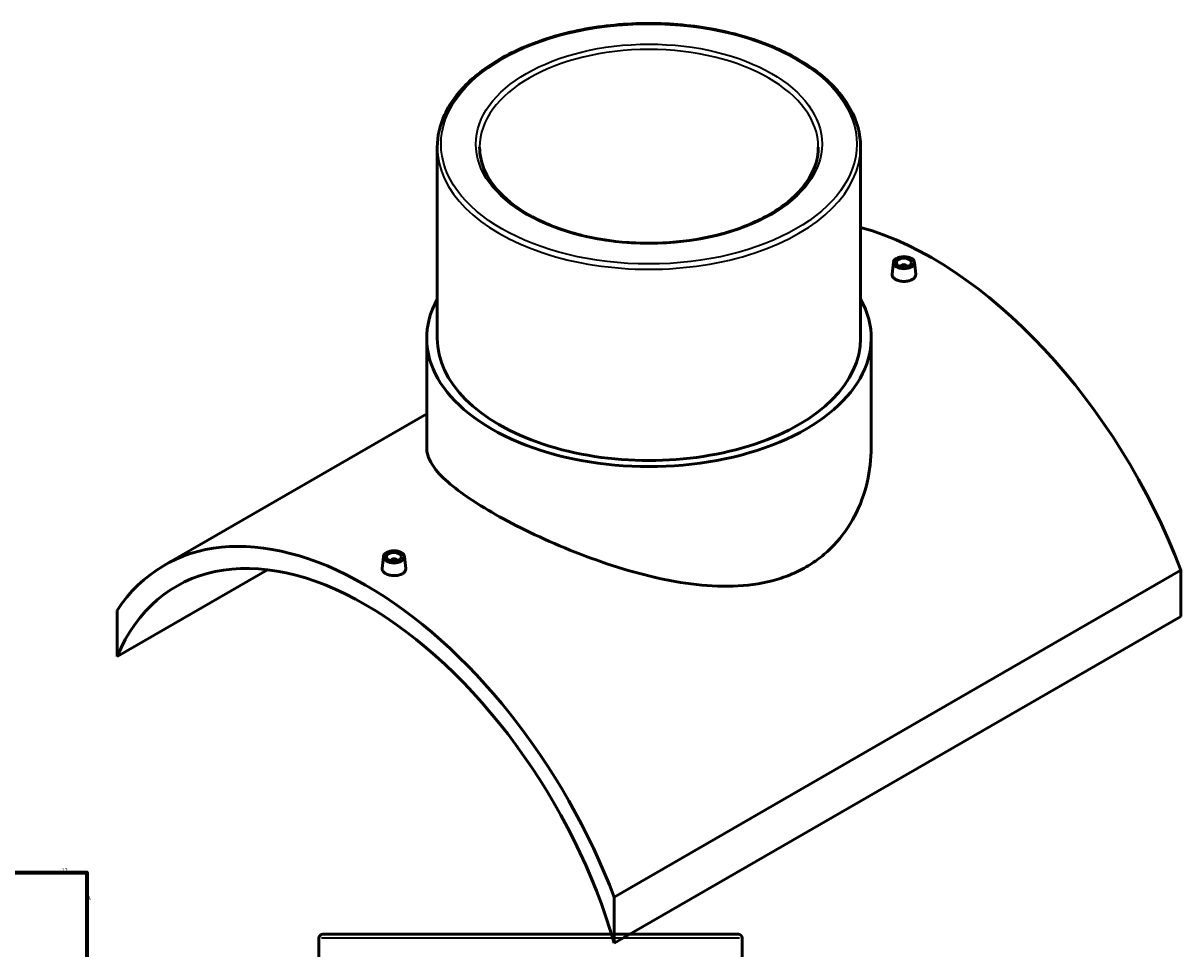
# Model space of a CAD drawing. Header units: millimetres. Extents: x -339 to 1545, y -390 to 1136.
# Tile 5 of 5: x 779 to 1545, y 523 to 1136. Entities that reach past the tile are written whole.
import ezdxf

# ---------------------------------------------------------------- set-up
doc = ezdxf.new("R2010")
doc.units = ezdxf.units.MM
for name, color, linetype, lineweight in [('Border (ANSI)', 7, 'Continuous', 70), ('Visible (ANSI)', 7, 'Continuous', 50), ('Visible Narrow (ANSI)', 7, 'Continuous', 35)]:
    doc.layers.add(name, color=color, linetype=linetype, lineweight=lineweight)
doc.styles.add('Note Text (ANSI)', font='tahoma.ttf')

# ---------------------------------------------------------------- blocks, each defined once
blk = doc.blocks.new('Borders Default Border')
at = {"layer": 'Border (ANSI)', "flags": 128}
blk.add_lwpolyline([(20, 20), (20, 574), (821, 574), (821, 20), (20, 20)], dxfattribs=at)
at = {"layer": 'Border (ANSI)', "color": 5, "true_color": 0x0000ff, "char_height": 2.4, "attachment_point": 7, "style": 'Note Text (ANSI)'}
for s, insert in [('12', (804.52, 574.4)), ('A', (821.58, 555.68))]:
    blk.add_mtext(s, dxfattribs=dict(at, insert=insert))

msp = doc.modelspace()

# ---------------------------------------------------------------- linework, layer by layer
at = {"layer": 'Visible (ANSI)'}
for p, q in [((1052.75, 1054.03), (1052.75, 927.47)), ((1332.75, 1054.03), (1332.75, 927.47)), ((1354.41, 977.81), (1353.56, 969.95)), ((1359.39, 974.92), (1359.39, 975.11)), ((1363.39, 974.92), (1363.39, 975.11)), ((1368.38, 977.81), (1369.22, 969.96)), ((1045.75, 927.47), (1045.75, 855.09)), ((1339.75, 927.47), (1339.75, 855.09)), ((1045.75, 877.45), (872.37, 777.35)), ((1017.12, 783.08), (1016.27, 775.22)), ((1031.09, 783.08), (1031.93, 775.23)), ((840.96, 716.93), (940.39, 774.33)), ((1022.1, 780.38), (1022.1, 780.18)), ((1026.1, 780.38), (1026.1, 780.18)), ((1544.53, 773.95), (1169.77, 557.58)), ((1544.53, 773.95), (1544.53, 743.47)), ((840.96, 747.42), (840.96, 716.93)), ((1169.77, 527.1), (1544.53, 743.47)), ((1169.77, 527.1), (1169.77, 557.58)), ((974.46, 530.57), (974.46, 375.57)), ((976.96, 533.07), (1251.96, 533.07)), ((1254.46, 530.57), (1254.46, 375.57))]:
    msp.add_line(p, q, dxfattribs=at)
for centre, start, end in [((976.96, 530.57), 90, 180), ((1251.96, 530.57), 0, 90)]:
    msp.add_arc(centre, 2.5, start, end, dxfattribs=at)
for centre, major_axis, start_param, end_param in [((1380.13, 763.36), (133, -230.36), 1.292697, 2.610856), ((1361.39, 975.11), (-2, 0), 2.963882, 6.460896), ((1192.75, 927.47), (147, 0), 2.831748, 6.59303), ((1192.75, 927.47), (-140, 0), 0, 3.141593), ((1005.37, 546.99), (-133, 230.36), 4.434289, 6.561285), ((1005.37, 546.99), (-125, 216.51), 4.303374, 6.6922), ((1024.1, 780.38), (-2, 0), 2.963882, 6.460896)]:
    msp.add_ellipse(centre, major_axis=major_axis, ratio=0.57735, start_param=start_param, end_param=end_param, dxfattribs=at)
for centre, major_axis in [((1361.39, 977.56), (7, 0)), ((1361.39, 977.56), (5, 0)), ((1024.1, 782.83), (-7, 0)), ((1024.1, 782.83), (5, 0))]:
    msp.add_ellipse(centre, major_axis=major_axis, ratio=0.57735, dxfattribs=at)
for points, knots in [([(1332.75, 1054.03), (1332.75, 1062.65), (1330.41, 1071.27), (1321.32, 1087.7), (1314.48, 1095.51), (1296.91, 1109.55), (1286.1, 1115.76), (1261.7, 1125.88), (1248.11, 1129.78), (1219.52, 1134.88), (1204.54, 1136.09), (1174.7, 1135.7), (1159.83, 1134.11), (1131.69, 1128.27), (1118.42, 1124.03), (1094.81, 1113.29), (1084.46, 1106.79), (1067.81, 1092.13), (1061.49, 1083.97), (1054.38, 1068.45), (1052.75, 1061.24), (1052.75, 1054.03)], [0.785398, 0.785398, 0.785398, 0.785398, 1.094462, 1.094462, 1.410905, 1.410905, 1.733393, 1.733393, 2.056326, 2.056326, 2.378748, 2.378748, 2.700976, 2.700976, 3.023459, 3.023459, 3.346448, 3.346448, 3.668564, 3.668564, 3.926991, 3.926991, 3.926991, 3.926991]), ([(1304.75, 1054.03), (1304.75, 1047.13), (1302.74, 1040.21), (1294.88, 1027.18), (1289.16, 1021.07), (1274.65, 1010.24), (1265.94, 1005.5), (1246.3, 997.81), (1235.39, 994.86), (1212.47, 991.05), (1200.46, 990.21), (1176.57, 990.73), (1164.7, 992.09), (1142.32, 996.87), (1131.82, 1000.29), (1113.27, 1008.81), (1105.23, 1013.9), (1092.35, 1025.17), (1087.53, 1031.36), (1082.01, 1043.08), (1080.75, 1048.56), (1080.75, 1054.03)], [5.497787, 5.497787, 5.497787, 5.497787, 5.832907, 5.832907, 6.155967, 6.155967, 6.472495, 6.472495, 6.788943, 6.788943, 7.106026, 7.106026, 7.423316, 7.423316, 7.740275, 7.740275, 8.056578, 8.056578, 8.373691, 8.373691, 8.63938, 8.63938, 8.63938, 8.63938]), ([(1366.94, 966.43), (1366.25, 966.02), (1365.37, 965.68), (1363.43, 965.24), (1362.38, 965.14), (1360.41, 965.16), (1359.36, 965.29), (1357.43, 965.77), (1356.55, 966.12), (1355.15, 966.93), (1354.55, 967.43), (1353.75, 968.53), (1353.55, 969.12), (1353.55, 969.77), (1353.55, 969.86), (1353.56, 969.95)], [2.364221, 2.364221, 2.364221, 2.364221, 2.659792, 2.659792, 2.955363, 2.955363, 3.250847, 3.250847, 3.546331, 3.546331, 3.841815, 3.841815, 4.1373, 4.1373, 4.185183, 4.185183, 4.185183, 4.185183]), ([(1369.22, 969.96), (1369.23, 969.87), (1369.24, 969.77), (1369.24, 969.1), (1369.04, 968.48), (1368.24, 967.34), (1367.64, 966.83), (1366.94, 966.43)], [6.453251, 6.453251, 6.453251, 6.453251, 6.5015204, 6.5015204, 6.7970915, 6.7970915, 7.0926627, 7.0926627, 7.0926627, 7.0926627]), ([(1296.69, 776.17), (1293.34, 774.23), (1289.78, 772.49), (1282.3, 769.45), (1278.39, 768.16), (1266.19, 764.97), (1257.46, 763.8), (1239.38, 763.18), (1230.01, 763.73), (1211.24, 766.14), (1201.84, 767.99), (1183.7, 772.44), (1174.31, 775.19), (1155.53, 781.5), (1146.13, 785.04), (1128.01, 792.55), (1119.27, 796.51), (1103, 804.48), (1095.48, 808.49), (1082.12, 816.2), (1075.92, 820.12), (1065.06, 827.81), (1060.41, 831.58), (1052.99, 838.82), (1050.22, 842.3), (1046.6, 848.93), (1045.75, 852.08), (1045.75, 855.09)], [0, 0, 0, 0, 1.423233, 1.423233, 2.846466, 2.846466, 5.692931, 5.692931, 8.539397, 8.539397, 11.385863, 11.385863, 14.219973, 14.219973, 17.054083, 17.054083, 19.888192, 19.888192, 22.722302, 22.722302, 25.556412, 25.556412, 28.390522, 28.390522, 31.224632, 31.224632, 34.058742, 34.058742, 34.058742, 34.058742]), ([(1339.75, 855.09), (1339.75, 847.62), (1338.89, 839.84), (1335.27, 824.5), (1332.5, 816.94), (1325.1, 802.85), (1320.46, 796.31), (1312.33, 787.75), (1309.42, 785.11), (1303.28, 780.29), (1300.05, 778.11), (1296.69, 776.17)], [79.503347, 79.503347, 79.503347, 79.503347, 82.349812, 82.349812, 85.196278, 85.196278, 88.042744, 88.042744, 89.465977, 89.465977, 90.889209, 90.889209, 90.889209, 90.889209]), ([(1029.65, 771.69), (1028.96, 771.29), (1028.08, 770.95), (1026.14, 770.5), (1025.09, 770.4), (1023.12, 770.43), (1022.07, 770.55), (1020.14, 771.04), (1019.26, 771.39), (1017.86, 772.19), (1017.26, 772.7), (1016.46, 773.8), (1016.26, 774.39), (1016.26, 775.04), (1016.26, 775.13), (1016.27, 775.22)], [0, 0, 0, 0, 0.295571, 0.295571, 0.591142, 0.591142, 0.886626, 0.886626, 1.18211, 1.18211, 1.477595, 1.477595, 1.773079, 1.773079, 1.820962, 1.820962, 1.820962, 1.820962]), ([(1031.93, 775.23), (1031.94, 775.13), (1031.95, 775.04), (1031.95, 774.36), (1031.75, 773.74), (1030.95, 772.61), (1030.35, 772.09), (1029.65, 771.69)], [4.0890301, 4.0890301, 4.0890301, 4.0890301, 4.1372995, 4.1372995, 4.4328706, 4.4328706, 4.7284418, 4.7284418, 4.7284418, 4.7284418])]:
    msp.add_open_spline(points, degree=3, knots=knots, dxfattribs=at)
at = {"layer": 'Visible Narrow (ANSI)'}
msp.add_line((1252.74, 530.57), (976.19, 530.57), dxfattribs=at)
for major_axis in [(137.5, 0), (114.5, 0)]:
    msp.add_ellipse((1192.75, 1056.07), major_axis=major_axis, ratio=0.57735, dxfattribs=at)
for major_axis, start_param, end_param in [((-112, 0), 3.141593, 6.283185), ((-140, 0), 0, 3.141593)]:
    msp.add_ellipse((1192.75, 1054.03), major_axis=major_axis, ratio=0.57735, start_param=start_param, end_param=end_param, dxfattribs=at)

# ---------------------------------------------------------------- block references
msp.add_blockref('Borders Default Border', (0, 0))

doc.saveas('drawing.dxf')
